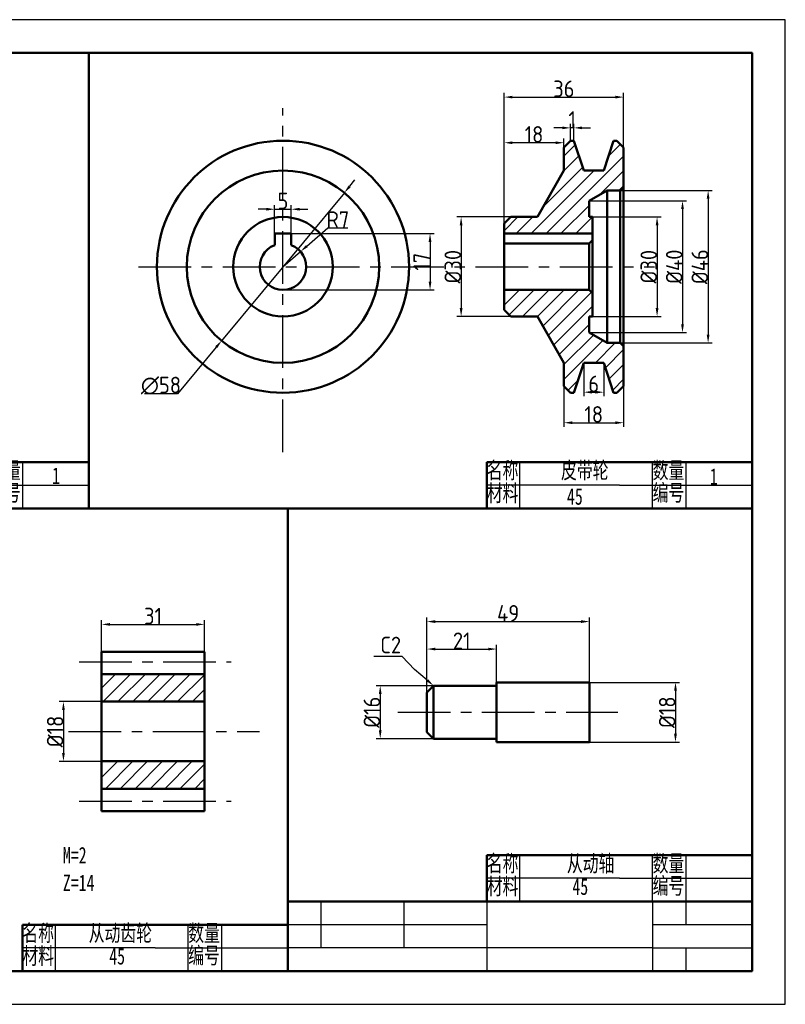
# Model space of a CAD drawing. Header units: millimetres. Extents: x 0 to 1085, y 0 to 297.
# Tile 2 of 6: x 189 to 420, y 0 to 297. Entities that reach past the tile are written whole.
import ezdxf
from ezdxf import colors
from ezdxf.entities.mleader import LeaderData, LeaderLine
from ezdxf.math import Vec2, Vec3

# ---------------------------------------------------------------- set-up
doc = ezdxf.new("R2010")
doc.units = ezdxf.units.MM
doc.header["$LTSCALE"] = 0.5
doc.linetypes.add('CENTER', pattern=[50.8, 31.75, -6.35, 6.35, -6.35])
for name, color, linetype in [('1细实线', 7, 'Continuous'), ('4点画线', 112, 'CENTER'), ('5尺寸标记', 7, 'CENTER'), ('6图纸层', 7, 'Continuous')]:
    doc.layers.add(name, color=color, linetype=linetype)
doc.layers.add('2粗实线', color=7, linetype='Continuous', lineweight=50)
doc.styles.get("Standard").update_dxf_attribs({"font": 'isocp.shx', "height": 5})
doc.styles.add('中文5', font='simfang.ttf', dxfattribs={"width": 0.7, "height": 5})
doc.dimstyles.new('标注', dxfattribs={"dimtxt": 5, "dimasz": 2.5, "dimexe": 1.25, "dimexo": 0, "dimgap": 0, "dimtad": 1, "dimdsep": 46, "dimtxsty": 'Standard', "dimcen": 2.5, "dimadec": 0, "dimazin": 0, "dimtfac": 1, "dimtmove": 0, "dimatfit": 3, "dimfxl": 1, "dimarcsym": 0})
doc.dimstyles.new('标注$3', dxfattribs={"dimtxt": 5, "dimasz": 2.5, "dimexe": 1.25, "dimexo": 0, "dimgap": 0, "dimtad": 1, "dimtoh": 1, "dimdsep": 46, "dimtxsty": 'Standard', "dimcen": 2.5, "dimadec": 0, "dimazin": 0, "dimtfac": 1, "dimtmove": 0, "dimatfit": 0, "dimfxl": 1, "dimarcsym": 0})
doc.dimstyles.new('标注$4', dxfattribs={"dimtxt": 5, "dimasz": 2.5, "dimexe": 1.25, "dimexo": 0, "dimgap": 0, "dimtad": 1, "dimtoh": 1, "dimdsep": 46, "dimtxsty": 'Standard', "dimcen": 2.5, "dimadec": 0, "dimazin": 0, "dimtfac": 1, "dimtmove": 0, "dimatfit": 0, "dimfxl": 1, "dimarcsym": 0})

# ---------------------------------------------------------------- blocks, each defined once
blk = doc.blocks.new('*D17')
at = {"color": 0, "lineweight": -2, "transparency": 16777216}
for p, q in [((335.25, 229.49), (335.25, 274.9)), ((337.75, 273.65), (368.75, 273.65)), ((371.25, 245.49), (371.25, 274.9))]:
    blk.add_line(p, q, dxfattribs=at)
at = {"color": 0, "transparency": 16777216}
for points in [[(337.75, 274.06), (337.75, 273.23), (335.25, 273.65)], [(368.75, 274.06), (368.75, 273.23), (371.25, 273.65)]]:
    blk.add_solid(points, dxfattribs=at)
at = {"layer": 'Defpoints', "color": 0, "transparency": 16777216}
for p in [(371.25, 273.65), (371.25, 245.49), (335.25, 229.49)]:
    blk.add_point(p, dxfattribs=at)
at = {"color": 0, "transparency": 16777216, "insert": (353.25, 276.15), "char_height": 5, "attachment_point": 5}
blk.add_mtext('36', dxfattribs=at)
blk = doc.blocks.new('*D18')
at = {"color": 0, "lineweight": -2, "transparency": 16777216}
for p, q in [((359.25, 193.49), (359.25, 183.39)), ((365.25, 193.49), (365.25, 183.39)), ((361.75, 184.64), (362.75, 184.64))]:
    blk.add_line(p, q, dxfattribs=at)
at = {"color": 0, "transparency": 16777216}
for points in [[(361.75, 185.06), (361.75, 184.22), (359.25, 184.64)], [(362.75, 185.06), (362.75, 184.22), (365.25, 184.64)]]:
    blk.add_solid(points, dxfattribs=at)
at = {"layer": 'Defpoints', "color": 0, "transparency": 16777216}
for p in [(359.25, 193.49), (365.25, 193.49), (365.25, 184.64)]:
    blk.add_point(p, dxfattribs=at)
at = {"color": 0, "transparency": 16777216, "insert": (362.25, 187.14), "char_height": 5, "attachment_point": 5}
blk.add_mtext('6', dxfattribs=at)
blk = doc.blocks.new('*D19')
at = {"color": 0, "lineweight": -2, "transparency": 16777216}
for p, q in [((352.75, 264.38), (350.25, 264.38)), ((355.25, 260.49), (355.25, 265.63)), ((356.25, 264.38), (355.25, 264.38)), ((356.25, 260.49), (356.25, 265.63)), ((358.75, 264.38), (361.25, 264.38))]:
    blk.add_line(p, q, dxfattribs=at)
at = {"color": 0, "transparency": 16777216}
for points in [[(352.75, 264.79), (352.75, 263.96), (355.25, 264.38)], [(358.75, 264.79), (358.75, 263.96), (356.25, 264.38)]]:
    blk.add_solid(points, dxfattribs=at)
at = {"layer": 'Defpoints', "color": 0, "transparency": 16777216}
for p in [(355.25, 264.38), (355.25, 260.49), (356.25, 260.49)]:
    blk.add_point(p, dxfattribs=at)
at = {"color": 0, "transparency": 16777216, "insert": (355.75, 266.88), "char_height": 5, "attachment_point": 5}
blk.add_mtext('1', dxfattribs=at)
blk = doc.blocks.new('*D21')
at = {"color": 0, "lineweight": -2, "transparency": 16777216}
for p, q in [((335.25, 229.49), (335.25, 261.14)), ((350.75, 259.89), (337.75, 259.89)), ((353.25, 258.49), (353.25, 261.14))]:
    blk.add_line(p, q, dxfattribs=at)
at = {"color": 0, "transparency": 16777216}
for points in [[(337.75, 260.3), (337.75, 259.47), (335.25, 259.89)], [(350.75, 260.3), (350.75, 259.47), (353.25, 259.89)]]:
    blk.add_solid(points, dxfattribs=at)
at = {"layer": 'Defpoints', "color": 0, "transparency": 16777216}
for p in [(335.25, 259.89), (353.25, 258.49), (335.25, 229.49)]:
    blk.add_point(p, dxfattribs=at)
at = {"color": 0, "transparency": 16777216, "insert": (344.25, 262.39), "char_height": 5, "attachment_point": 5}
blk.add_mtext('18', dxfattribs=at)
blk = doc.blocks.new('*D30')
at = {"color": 0, "lineweight": -2, "transparency": 16777216}
for p, q in [((213.9, 106.29), (213.9, 115.85)), ((244.9, 106.29), (244.9, 115.85)), ((216.4, 114.6), (242.4, 114.6))]:
    blk.add_line(p, q, dxfattribs=at)
at = {"color": 0, "transparency": 16777216}
for points in [[(216.4, 115.01), (216.4, 114.18), (213.9, 114.6)], [(242.4, 115.01), (242.4, 114.18), (244.9, 114.6)]]:
    blk.add_solid(points, dxfattribs=at)
at = {"layer": 'Defpoints', "color": 0, "transparency": 16777216}
for p in [(244.9, 114.6), (213.9, 106.29), (244.9, 106.29)]:
    blk.add_point(p, dxfattribs=at)
at = {"color": 0, "transparency": 16777216, "insert": (229.4, 117.1), "char_height": 5, "attachment_point": 5}
blk.add_mtext('31', dxfattribs=at)
blk = doc.blocks.new('*D31')
at = {"color": 0, "lineweight": -2, "transparency": 16777216}
for p, q in [((244.9, 91.29), (201.14, 91.29)), ((202.39, 88.79), (202.39, 75.79)), ((244.9, 73.29), (201.14, 73.29))]:
    blk.add_line(p, q, dxfattribs=at)
at = {"color": 0, "transparency": 16777216}
for points in [[(201.97, 88.79), (202.8, 88.79), (202.39, 91.29)], [(201.97, 75.79), (202.8, 75.79), (202.39, 73.29)]]:
    blk.add_solid(points, dxfattribs=at)
at = {"layer": 'Defpoints', "color": 0, "transparency": 16777216}
for p in [(244.9, 91.29), (202.39, 73.29), (244.9, 73.29)]:
    blk.add_point(p, dxfattribs=at)
at = {"color": 0, "transparency": 16777216, "insert": (199.89, 82.29), "char_height": 5, "attachment_point": 5, "rotation": 90}
blk.add_mtext('%%C18', dxfattribs=at)
blk = doc.blocks.new('*D32')
at = {"color": 0, "lineweight": -2, "transparency": 16777216}
for p, q in [((360.95, 97.1), (388.14, 97.1)), ((386.89, 94.6), (386.89, 81.6)), ((360.95, 79.1), (388.14, 79.1))]:
    blk.add_line(p, q, dxfattribs=at)
at = {"color": 0, "transparency": 16777216}
for points in [[(386.47, 94.6), (387.31, 94.6), (386.89, 97.1)], [(386.47, 81.6), (387.31, 81.6), (386.89, 79.1)]]:
    blk.add_solid(points, dxfattribs=at)
at = {"layer": 'Defpoints', "color": 0, "transparency": 16777216}
for p in [(360.95, 97.1), (360.95, 79.1), (386.89, 79.1)]:
    blk.add_point(p, dxfattribs=at)
at = {"color": 0, "transparency": 16777216, "insert": (384.39, 88.1), "char_height": 5, "attachment_point": 5, "rotation": 90}
blk.add_mtext('%%C18', dxfattribs=at)
blk = doc.blocks.new('*D33')
at = {"color": 0, "lineweight": -2, "transparency": 16777216}
for p, q in [((313.95, 96.1), (296.63, 96.1)), ((297.88, 93.6), (297.88, 82.6)), ((313.95, 80.1), (296.63, 80.1))]:
    blk.add_line(p, q, dxfattribs=at)
at = {"color": 0, "transparency": 16777216}
for points in [[(297.47, 93.6), (298.3, 93.6), (297.88, 96.1)], [(297.47, 82.6), (298.3, 82.6), (297.88, 80.1)]]:
    blk.add_solid(points, dxfattribs=at)
at = {"layer": 'Defpoints', "color": 0, "transparency": 16777216}
for p in [(313.95, 96.1), (297.88, 80.1), (313.95, 80.1)]:
    blk.add_point(p, dxfattribs=at)
at = {"color": 0, "transparency": 16777216, "insert": (295.38, 88.1), "char_height": 5, "attachment_point": 5, "rotation": 90}
blk.add_mtext('%%C16', dxfattribs=at)
blk = doc.blocks.new('*D34')
at = {"color": 0, "lineweight": -2, "transparency": 16777216}
for p, q in [((311.95, 94.1), (311.95, 108.41)), ((314.45, 107.16), (330.45, 107.16)), ((332.95, 94.1), (332.95, 108.41))]:
    blk.add_line(p, q, dxfattribs=at)
at = {"color": 0, "transparency": 16777216}
for points in [[(314.45, 107.57), (314.45, 106.74), (311.95, 107.16)], [(330.45, 107.57), (330.45, 106.74), (332.95, 107.16)]]:
    blk.add_solid(points, dxfattribs=at)
at = {"layer": 'Defpoints', "color": 0, "transparency": 16777216}
for p in [(332.95, 107.16), (311.95, 94.1), (332.95, 94.1)]:
    blk.add_point(p, dxfattribs=at)
at = {"color": 0, "transparency": 16777216, "insert": (322.45, 109.66), "char_height": 5, "attachment_point": 5}
blk.add_mtext('21', dxfattribs=at)
blk = doc.blocks.new('*D36')
at = {"color": 0, "lineweight": -2, "transparency": 16777216}
for p, q in [((311.95, 94.1), (311.95, 116.69)), ((360.95, 97.1), (360.95, 116.69)), ((314.45, 115.44), (358.45, 115.44))]:
    blk.add_line(p, q, dxfattribs=at)
at = {"color": 0, "transparency": 16777216}
for points in [[(314.45, 115.86), (314.45, 115.02), (311.95, 115.44)], [(358.45, 115.86), (358.45, 115.02), (360.95, 115.44)]]:
    blk.add_solid(points, dxfattribs=at)
at = {"layer": 'Defpoints', "color": 0, "transparency": 16777216}
for p in [(360.95, 115.44), (360.95, 97.1), (311.95, 94.1)]:
    blk.add_point(p, dxfattribs=at)
at = {"color": 0, "transparency": 16777216, "insert": (336.45, 117.94), "char_height": 5, "attachment_point": 5}
blk.add_mtext('49', dxfattribs=at)
blk = doc.blocks.new('*D37')
at = {"color": 0, "lineweight": -2, "transparency": 16777216}
for p, q in [((353.25, 186.49), (353.25, 174.18)), ((371.25, 186.49), (371.25, 174.18)), ((355.75, 175.43), (368.75, 175.43))]:
    blk.add_line(p, q, dxfattribs=at)
at = {"color": 0, "transparency": 16777216}
for points in [[(355.75, 175.85), (355.75, 175.01), (353.25, 175.43)], [(368.75, 175.85), (368.75, 175.01), (371.25, 175.43)]]:
    blk.add_solid(points, dxfattribs=at)
at = {"layer": 'Defpoints', "color": 0, "transparency": 16777216}
for p in [(353.25, 186.49), (371.25, 186.49), (371.25, 175.43)]:
    blk.add_point(p, dxfattribs=at)
at = {"color": 0, "transparency": 16777216, "insert": (362.25, 177.93), "char_height": 5, "attachment_point": 5}
blk.add_mtext('18', dxfattribs=at)
blk = doc.blocks.new('*D39')
at = {"color": 0, "lineweight": -2, "transparency": 16777216}
for p, q in [((366.25, 245.49), (397.98, 245.49)), ((396.73, 242.99), (396.73, 201.99)), ((366.25, 199.49), (397.98, 199.49))]:
    blk.add_line(p, q, dxfattribs=at)
at = {"color": 0, "transparency": 16777216}
for points in [[(396.31, 242.99), (397.15, 242.99), (396.73, 245.49)], [(396.31, 201.99), (397.15, 201.99), (396.73, 199.49)]]:
    blk.add_solid(points, dxfattribs=at)
at = {"layer": 'Defpoints', "color": 0, "transparency": 16777216}
for p in [(366.25, 245.49), (366.25, 199.49), (396.73, 199.49)]:
    blk.add_point(p, dxfattribs=at)
at = {"color": 0, "transparency": 16777216, "insert": (394.23, 222.49), "char_height": 5, "attachment_point": 5, "rotation": 90}
blk.add_mtext('%%C46', dxfattribs=at)
blk = doc.blocks.new('*D41')
at = {"color": 0, "lineweight": -2, "transparency": 16777216}
for p, q in [((337.25, 237.49), (321.02, 237.49)), ((322.27, 234.99), (322.27, 209.99)), ((337.25, 207.49), (321.02, 207.49))]:
    blk.add_line(p, q, dxfattribs=at)
at = {"color": 0, "transparency": 16777216}
for points in [[(321.85, 234.99), (322.69, 234.99), (322.27, 237.49)], [(321.85, 209.99), (322.69, 209.99), (322.27, 207.49)]]:
    blk.add_solid(points, dxfattribs=at)
at = {"layer": 'Defpoints', "color": 0, "transparency": 16777216}
for p in [(337.25, 237.49), (322.27, 207.49), (337.25, 207.49)]:
    blk.add_point(p, dxfattribs=at)
at = {"color": 0, "transparency": 16777216, "insert": (319.77, 222.49), "char_height": 5, "attachment_point": 5, "rotation": 90}
blk.add_mtext('%%C30', dxfattribs=at)
blk = doc.blocks.new('*D42')
at = {"color": 0, "lineweight": -2, "transparency": 16777216}
for p, q in [((360.86, 242.37), (390.26, 242.37)), ((389.01, 239.87), (389.01, 205.1)), ((360.86, 202.6), (390.26, 202.6))]:
    blk.add_line(p, q, dxfattribs=at)
at = {"color": 0, "transparency": 16777216}
for points in [[(388.59, 239.87), (389.43, 239.87), (389.01, 242.37)], [(388.59, 205.1), (389.43, 205.1), (389.01, 202.6)]]:
    blk.add_solid(points, dxfattribs=at)
at = {"layer": 'Defpoints', "color": 0, "transparency": 16777216}
for p in [(360.86, 242.37), (360.86, 202.6), (389.01, 202.6)]:
    blk.add_point(p, dxfattribs=at)
at = {"color": 0, "transparency": 16777216, "insert": (386.51, 222.49), "char_height": 5, "attachment_point": 5, "rotation": 90}
blk.add_mtext('%%C40', dxfattribs=at)
blk = doc.blocks.new('*D43')
at = {"color": 0, "lineweight": -2, "transparency": 16777216}
for p, q in [((361.86, 237.49), (382.59, 237.49)), ((381.34, 234.99), (381.34, 209.99)), ((361.86, 207.49), (382.59, 207.49))]:
    blk.add_line(p, q, dxfattribs=at)
at = {"color": 0, "transparency": 16777216}
for points in [[(380.93, 234.99), (381.76, 234.99), (381.34, 237.49)], [(380.93, 209.99), (381.76, 209.99), (381.34, 207.49)]]:
    blk.add_solid(points, dxfattribs=at)
at = {"layer": 'Defpoints', "color": 0, "transparency": 16777216}
for p in [(361.86, 237.49), (361.86, 207.49), (381.34, 207.49)]:
    blk.add_point(p, dxfattribs=at)
at = {"color": 0, "transparency": 16777216, "insert": (378.84, 222.49), "char_height": 5, "attachment_point": 5, "rotation": 90}
blk.add_mtext('%%C30', dxfattribs=at)
blk = doc.blocks.new('*D45')
at = {"color": 0, "lineweight": -2, "transparency": 16777216}
for p, q in [((275.76, 228.69), (282.12, 234.19)), ((282.12, 234.19), (288.12, 234.19)), ((268.56, 222.49), (273.86, 227.06))]:
    blk.add_line(p, q, dxfattribs=at)
at = {"color": 0, "transparency": 16777216}
blk.add_solid([(275.48, 229.01), (276.03, 228.38), (273.86, 227.06)], dxfattribs=at)
at = {"layer": 'Defpoints', "color": 0, "transparency": 16777216}
for p in [(273.86, 227.06), (268.56, 222.49)]:
    blk.add_point(p, dxfattribs=at)
at = {"color": 0, "transparency": 16777216, "insert": (285.12, 236.69), "char_height": 5, "attachment_point": 5}
blk.add_mtext('R7', dxfattribs=at)
blk = doc.blocks.new('*D46')
at = {"color": 0, "lineweight": -2, "transparency": 16777216}
for p, q in [((266.06, 232.49), (266.06, 241.08)), ((271.06, 232.49), (271.06, 241.08)), ((263.56, 239.83), (261.06, 239.83)), ((266.06, 239.83), (271.06, 239.83)), ((273.56, 239.83), (276.06, 239.83))]:
    blk.add_line(p, q, dxfattribs=at)
at = {"color": 0, "transparency": 16777216}
for points in [[(263.56, 240.25), (263.56, 239.41), (266.06, 239.83)], [(273.56, 240.25), (273.56, 239.41), (271.06, 239.83)]]:
    blk.add_solid(points, dxfattribs=at)
at = {"layer": 'Defpoints', "color": 0, "transparency": 16777216}
for p in [(271.06, 239.83), (266.06, 232.49), (271.06, 232.49)]:
    blk.add_point(p, dxfattribs=at)
at = {"color": 0, "transparency": 16777216, "insert": (268.56, 242.33), "char_height": 5, "attachment_point": 5}
blk.add_mtext('5', dxfattribs=at)
blk = doc.blocks.new('*D47')
at = {"color": 0, "lineweight": -2, "transparency": 16777216}
for p, q in [((268.56, 232.49), (314.15, 232.49)), ((312.9, 229.99), (312.9, 217.99)), ((268.56, 215.49), (314.15, 215.49))]:
    blk.add_line(p, q, dxfattribs=at)
at = {"color": 0, "transparency": 16777216}
for points in [[(312.48, 229.99), (313.32, 229.99), (312.9, 232.49)], [(312.48, 217.99), (313.32, 217.99), (312.9, 215.49)]]:
    blk.add_solid(points, dxfattribs=at)
at = {"layer": 'Defpoints', "color": 0, "transparency": 16777216}
for p in [(268.56, 232.49), (268.56, 215.49), (312.9, 215.49)]:
    blk.add_point(p, dxfattribs=at)
at = {"color": 0, "transparency": 16777216, "insert": (310.4, 223.99), "char_height": 5, "attachment_point": 5, "rotation": 90}
blk.add_mtext('17', dxfattribs=at)
blk = doc.blocks.new('*D48')
at = {"color": 0, "lineweight": -2, "transparency": 16777216}
for p, q in [((288.67, 246.74), (290.26, 248.66)), ((287.07, 244.81), (250.06, 200.16)), ((248.46, 198.23), (236.78, 184.14)), ((236.78, 184.14), (226.78, 184.14))]:
    blk.add_line(p, q, dxfattribs=at)
at = {"color": 0, "transparency": 16777216}
for points in [[(288.35, 247), (288.99, 246.47), (287.07, 244.81)], [(248.14, 198.5), (248.78, 197.97), (250.06, 200.16)]]:
    blk.add_solid(points, dxfattribs=at)
at = {"layer": 'Defpoints', "color": 0, "transparency": 16777216}
for p in [(287.07, 244.81), (250.06, 200.16)]:
    blk.add_point(p, dxfattribs=at)
at = {"color": 0, "transparency": 16777216, "insert": (231.78, 186.64), "char_height": 5, "attachment_point": 5}
blk.add_mtext('∅58', dxfattribs=at)

msp = doc.modelspace()

# ---------------------------------------------------------------- hatches: boundary and pattern name
h = msp.add_hatch()
h.set_pattern_fill('ANSI31', color=256)
h.set_pattern_definition([(45, (-43.7694, -54.5637), (-2.245064, 2.245064), [])])
h.paths.add_polyline_path([(213.901, 99.541), (213.901, 91.291), (244.901, 91.291), (244.901, 99.541)])
h.paths.add_polyline_path([(213.901, 73.291), (213.901, 65.041), (244.901, 65.041), (244.901, 73.291)])
at = {"layer": '1细实线'}
h = msp.add_hatch(dxfattribs=at)
h.set_pattern_fill('ANSI31', color=256)
h.set_pattern_definition([(45, (-12.8057, 136.7397), (-2.245064, 2.245064), [])])
h.paths.add_polyline_path([(345.254, 237.485), (337.254, 237.485), (335.254, 235.485), (335.254, 232.485), (361.864, 232.485), (361.864, 237.485), (360.864, 237.485), (360.864, 240.373), (360.864, 242.373), (366.254, 245.485), (370.254, 245.485), (371.254, 246.485), (371.254, 250.485), (371.254, 258.485), (369.254, 260.485), (368.254, 260.485), (365.254, 251.485), (359.254, 251.485), (356.254, 260.485), (355.254, 260.485), (353.254, 258.485), (353.254, 251.485)])
h.paths.add_polyline_path([(335.254, 215.485), (335.254, 212.485), (335.254, 209.485), (337.254, 207.485), (345.254, 207.485), (353.254, 193.485), (353.254, 186.485), (355.254, 184.485), (356.254, 184.485), (359.254, 193.485), (365.254, 193.485), (368.254, 184.485), (369.254, 184.485), (371.254, 186.485), (371.254, 194.485), (371.254, 198.485), (370.254, 199.485), (366.254, 199.485), (360.864, 202.597), (360.864, 204.597), (360.864, 207.485), (361.864, 207.485), (361.864, 214.485), (360.864, 215.485)])

# ---------------------------------------------------------------- linework, layer by layer
for p, q in [((190, 163.578), (190, 149.578)), ((340, 149.578), (340, 163.578)), ((380, 149.578), (380, 163.578)), ((390, 163.578), (390, 149.578)), ((170, 156.578), (210, 156.578)), ((350, 156.578), (330, 156.578)), ((370, 156.578), (350, 156.578)), ((370, 156.578), (410, 156.578)), ((340, 31), (340, 45)), ((380, 31), (380, 45)), ((390, 45), (390, 31)), ((350, 38), (330, 38)), ((370, 38), (350, 38)), ((370, 38), (410, 38)), ((200, 10), (200, 24)), ((240, 10), (240, 24)), ((250, 24), (250, 10)), ((210, 17), (190, 17)), ((230, 17), (210, 17)), ((230, 17), (270, 17))]:
    msp.add_line(p, q, dxfattribs=at)
at = {"layer": '2粗实线'}
for p, q in [((210, 149.578), (210, 287)), ((355.254, 260.485), (353.254, 258.485)), ((353.254, 258.485), (353.254, 251.485)), ((356.254, 260.485), (355.254, 260.485)), ((356.254, 260.485), (359.254, 251.485)), ((368.254, 260.485), (365.254, 251.485)), ((369.254, 260.485), (368.254, 260.485)), ((371.254, 258.485), (369.254, 260.485)), ((371.254, 250.485), (371.254, 258.485)), ((345.254, 237.485), (353.254, 251.485)), ((359.254, 251.485), (365.254, 251.485)), ((371.254, 245.485), (371.254, 250.485)), ((366.254, 245.485), (360.864, 242.373)), ((370.254, 245.485), (366.254, 245.485)), ((366.254, 245.485), (366.254, 222.485)), ((370.254, 245.485), (371.254, 246.485)), ((370.254, 245.485), (370.254, 222.485)), ((371.254, 222.485), (371.254, 245.485)), ((360.864, 242.373), (360.864, 240.373)), ((360.864, 240.373), (360.864, 237.485)), ((337.254, 237.485), (335.254, 235.485)), ((335.254, 235.485), (335.254, 232.485)), ((345.254, 237.485), (337.254, 237.485)), ((360.864, 237.485), (361.864, 237.485)), ((361.864, 237.485), (361.864, 222.485)), ((268.565, 232.485), (266.065, 232.485)), ((266.065, 232.485), (266.065, 229.024)), ((268.565, 232.485), (271.065, 232.485)), ((271.065, 232.485), (271.065, 229.024)), ((361.864, 232.485), (335.254, 232.485)), ((335.254, 232.485), (335.254, 229.485)), ((361.864, 222.485), (361.864, 232.485)), ((360.864, 229.485), (335.254, 229.485)), ((335.254, 222.485), (335.254, 229.485)), ((360.864, 229.485), (361.864, 230.485)), ((360.864, 229.485), (360.864, 222.485)), ((335.254, 222.485), (335.254, 215.485)), ((360.864, 215.485), (360.864, 222.485)), ((361.864, 207.485), (361.864, 222.485)), ((361.864, 222.485), (361.864, 212.485)), ((366.254, 199.485), (366.254, 222.485)), ((370.254, 199.485), (370.254, 222.485)), ((371.254, 222.485), (371.254, 199.485)), ((360.864, 215.485), (335.254, 215.485)), ((335.254, 212.485), (335.254, 215.485)), ((360.864, 215.485), (361.864, 214.485)), ((335.254, 209.485), (335.254, 212.485)), ((337.254, 207.485), (335.254, 209.485)), ((345.254, 207.485), (337.254, 207.485)), ((345.254, 207.485), (353.254, 193.485)), ((360.864, 207.485), (361.864, 207.485)), ((360.864, 204.597), (360.864, 207.485)), ((360.864, 202.597), (360.864, 204.597)), ((366.254, 199.485), (360.864, 202.597)), ((370.254, 199.485), (366.254, 199.485)), ((370.254, 199.485), (371.254, 198.485)), ((371.254, 199.485), (371.254, 194.485)), ((353.254, 186.485), (353.254, 193.485)), ((356.254, 184.485), (359.254, 193.485)), ((359.254, 193.485), (365.254, 193.485)), ((368.254, 184.485), (365.254, 193.485)), ((371.254, 194.485), (371.254, 186.485)), ((355.254, 184.485), (353.254, 186.485)), ((356.254, 184.485), (355.254, 184.485)), ((369.254, 184.485), (368.254, 184.485)), ((371.254, 186.485), (369.254, 184.485)), ((170, 163.578), (210, 163.578)), ((210, 163.578), (210, 149.578)), ((350, 163.578), (330, 163.578)), ((330, 163.578), (330, 156.578)), ((350, 163.578), (370, 163.578)), ((370, 163.578), (410, 163.578)), ((330, 156.578), (330, 149.578)), ((10, 149.578), (210, 149.578)), ((210, 149.578), (410, 149.578)), ((270, 31), (270, 149.578)), ((213.901, 106.291), (244.901, 106.291)), ((213.901, 58.291), (213.901, 106.291)), ((244.901, 106.291), (244.901, 58.291)), ((213.901, 99.541), (244.901, 99.541)), ((311.95, 94.1), (313.95, 96.1)), ((332.95, 96.1), (313.95, 96.1)), ((313.95, 96.1), (313.95, 80.1)), ((360.95, 97.1), (332.95, 97.1)), ((332.95, 97.1), (332.95, 96.1)), ((332.95, 96.1), (332.95, 80.1)), ((360.95, 88.1), (360.95, 97.1)), ((311.95, 94.1), (311.95, 82.1)), ((213.901, 91.291), (244.901, 91.291)), ((360.95, 79.1), (360.95, 88.1)), ((311.95, 82.1), (313.95, 80.1)), ((313.95, 80.1), (332.95, 80.1)), ((332.95, 80.1), (332.95, 79.1)), ((332.95, 79.1), (360.95, 79.1)), ((213.901, 73.291), (244.901, 73.291)), ((213.901, 65.041), (244.901, 65.041)), ((244.901, 58.291), (213.901, 58.291)), ((350, 45), (330, 45)), ((330, 45), (330, 38)), ((350, 45), (370, 45)), ((370, 45), (410, 45)), ((410, 45), (410, 31)), ((330, 38), (330, 31)), ((210, 24), (190, 24)), ((190, 24), (190, 17)), ((210, 24), (230, 24)), ((230, 24), (270, 24)), ((190, 17), (190, 10))]:
    msp.add_line(p, q, dxfattribs=at)
for radius in [38, 29, 15]:
    msp.add_circle((268.565, 222.485), radius, dxfattribs=at)
msp.add_arc((268.565, 222.485), 7, 110.92483, 69.07517, dxfattribs=at)
at = {"layer": '4点画线'}
for p, q in [((268.565, 166.55), (268.565, 270.33)), ((225, 222.485), (380.519, 222.485)), ((207.086, 103.291), (252.962, 103.291)), ((303.155, 88.1), (369.495, 88.1)), ((203.929, 82.291), (261.484, 82.291)), ((207.086, 61.291), (252.962, 61.291))]:
    msp.add_line(p, q, dxfattribs=at)
at = {"layer": '6图纸层', "lineweight": 50}
for p, q in [((409.994, 31), (269.994, 31)), ((270, 31), (270, 10)), ((409.994, 10), (409.994, 31)), ((409.994, 10), (409.994, 31))]:
    msp.add_line(p, q, dxfattribs=at)
at = {"layer": '6图纸层'}
for p, q in [((279.994, 31), (279.994, 17)), ((279.994, 31), (279.994, 17)), ((304.994, 31), (304.994, 17)), ((329.994, 31), (329.994, 10)), ((379.994, 31), (379.994, 10)), ((389.994, 31), (389.994, 24)), ((329.994, 24), (269.994, 24)), ((409.994, 24), (379.994, 24)), ((379.994, 17), (269.994, 17)), ((379.994, 17), (409.994, 17)), ((389.994, 17), (389.994, 10))]:
    msp.add_line(p, q, dxfattribs=at)
msp.add_lwpolyline([(-0.006, 0), (419.994, 0), (419.994, 297), (-0.006, 297)], close=True, dxfattribs=at)
at = {"layer": '6图纸层', "lineweight": 50}
msp.add_lwpolyline([(9.994, 10), (409.994, 10), (409.994, 287), (9.994, 287)], close=True, dxfattribs=at)

# ---------------------------------------------------------------- texts
at = {"insert": (202.218, 47.474), "char_height": 5, "attachment_point": 1, "style": '中文5'}
msp.add_mtext_dynamic_manual_height_columns('M=2\\PZ=14', width=27.12935, gutter_width=25, heights=[0], dxfattribs=at)
at = {"layer": '2粗实线', "char_height": 5, "attachment_point": 1, "style": '中文5'}
for insert in [(198.947, 161.953), (397.266, 161.696)]:
    msp.add_mtext_dynamic_manual_height_columns('1', width=12.12436, gutter_width=25, heights=[0], dxfattribs=dict(at, insert=insert))
at = {"layer": '5尺寸标记', "char_height": 5, "attachment_point": 1, "style": '中文5'}
for s, width, insert in [('数量', 10, (180, 163.578)), ('名称', 10, (330, 163.578)), ('皮带轮', 16.41483, (352.389, 163.578)), ('数量', 10, (380, 163.578)), ('编号', 10, (180, 156.835)), ('材料', 10, (330, 156.692)), ('编号', 10, (380, 156.835)), ('45', 21.43999, (354.181, 155.704)), ('名称', 10, (330, 45)), ('从动轴', 16.38472, (354.14, 45)), ('数量', 10, (380, 45)), ('材料', 10, (330, 38.114)), ('编号', 10, (380, 38.257)), ('45', 21.43999, (355.818, 38)), ('名称', 10, (190, 24)), ('从动齿轮', 20.988, (210, 24)), ('数量', 10, (240, 24)), ('材料', 10, (190, 17.114)), ('编号', 10, (240, 17.257)), ('45', 21.43999, (216.187, 17))]:
    msp.add_mtext_dynamic_manual_height_columns(s, width=width, gutter_width=25, heights=[0], dxfattribs=dict(at, insert=insert))

# ---------------------------------------------------------------- dimensions: what is measured, and where the dimension line sits
for base, p1, p2, angle, picture, middle in [((371.254, 273.646), (335.254, 229.485), (371.254, 245.485), 180, '*D17', (353.254, 276.146)), ((312.899, 215.485), (268.565, 232.485), (268.565, 215.485), 90, '*D47', (310.399, 223.985))]:
    dim = msp.add_linear_dim(base=base, p1=p1, p2=p2, angle=angle, dimstyle='标注')
    dim.commit()
    dim.dimension.update_dxf_attribs({"geometry": picture, "text_midpoint": middle})
for base, p1, p2, picture, middle in [((355.254, 264.377), (356.254, 260.485), (355.254, 260.485), '*D19', (355.754, 266.877)), ((335.254, 259.886), (353.254, 258.485), (335.254, 229.485), '*D21', (344.254, 262.386)), ((271.065, 239.829), (266.065, 232.485), (271.065, 232.485), '*D46', (268.565, 242.329)), ((365.254, 184.639), (359.254, 193.485), (365.254, 193.485), '*D18', (362.254, 187.139)), ((371.254, 175.43), (353.254, 186.485), (371.254, 186.485), '*D37', (362.254, 177.93)), ((244.901, 114.598), (213.901, 106.291), (244.901, 106.291), '*D30', (229.401, 117.098)), ((360.95, 115.441), (311.95, 94.1), (360.95, 97.1), '*D36', (336.45, 117.941)), ((332.95, 107.155), (311.95, 94.1), (332.95, 94.1), '*D34', (322.45, 109.656))]:
    dim = msp.add_linear_dim(base=base, p1=p1, p2=p2, dimstyle='标注')
    dim.commit()
    dim.dimension.update_dxf_attribs({"geometry": picture, "text_midpoint": middle})
dim = msp.add_diameter_dim_2p(p1=(287.071, 244.813), p2=(250.059, 200.158), dimstyle='标注$3')
dim.commit()
dim.dimension.update_dxf_attribs({"geometry": '*D48', "text_midpoint": (231.783, 184.141), "dimtype": 163})
for base, p1, p2, text, picture, middle in [((396.73, 199.485), (366.254, 245.485), (366.254, 199.485), '%%C<>', '*D39', (394.23, 222.485)), ((389.011, 202.597), (360.864, 242.373), (360.864, 202.597), '%%C40', '*D42', (386.511, 222.485)), ((322.271, 207.485), (337.254, 237.485), (337.254, 207.485), '%%C<>', '*D41', (319.771, 222.485)), ((381.345, 207.485), (361.864, 237.485), (361.864, 207.485), '%%C<>', '*D43', (378.845, 222.485)), ((297.883, 80.1), (313.95, 96.1), (313.95, 80.1), '%%C<>', '*D33', (295.383, 88.1)), ((386.89, 79.1), (360.95, 97.1), (360.95, 79.1), '%%C<>', '*D32', (384.39, 88.1)), ((202.388, 73.291), (244.901, 91.291), (244.901, 73.291), '%%C<>', '*D31', (199.888, 82.291))]:
    dim = msp.add_linear_dim(base=base, p1=p1, p2=p2, angle=90, text=text, dimstyle='标注')
    dim.commit()
    dim.dimension.update_dxf_attribs({"geometry": picture, "text_midpoint": middle})
dim = msp.add_radius_dim(center=(268.565, 222.485), mpoint=(273.864, 227.059), dimstyle='标注$4')
dim.commit()
dim.dimension.update_dxf_attribs({"geometry": '*D45', "text_midpoint": (285.123, 234.187), "dimtype": 164})

# ---------------------------------------------------------------- leaders
ml = msp.add_multileader_mtext('Standard')
ml.set_content('C2', color=256)
ml.set_leader_properties()
ml.build(insert=Vec2(0, 0))
ml.multileader.update_dxf_attribs({"text_left_attachment_type": 6, "text_right_attachment_type": 6, "dogleg_length": 0.36, "arrow_head_size": 2.5})
ctx = ml.context
ctx.base_point, ctx.char_height, ctx.arrow_head_size, ctx.landing_gap_size, ctx.plane_origin = Vec3(298.149, 104.877), 5, 2.5, 0, Vec3(313.95, 96.1)
ctx.left_attachment, ctx.right_attachment, ctx.text_align_type = 6, 6, 2
notes = []
notes.append((ctx, [(1, (1, 1, 0), (304.542, 104.877), (-1, 0), 0.36, [(0, [(313.95, 96.1), (308.26, 101.034)], 0, [])])]))
ctx.mtext.insert, ctx.mtext.alignment, ctx.mtext.flow_direction = Vec3(304.182, 110.877), 3, 5
for ctx, leaders in notes:
    for number, flags, end, landing, length, lines in leaders:
        leader = LeaderData()
        leader.index, (leader.has_last_leader_line, leader.has_dogleg_vector, leader.attachment_direction) = number, flags
        leader.last_leader_point, leader.dogleg_vector, leader.dogleg_length = Vec3(end), Vec3(landing), length
        for number, points, colour, breaks in lines:
            line = LeaderLine()
            line.index, line.vertices, line.color, line.breaks = number, Vec3.list(points), colors.encode_raw_color(colour), breaks
            leader.lines.append(line)
        ctx.leaders.append(leader)

doc.saveas('drawing.dxf')
